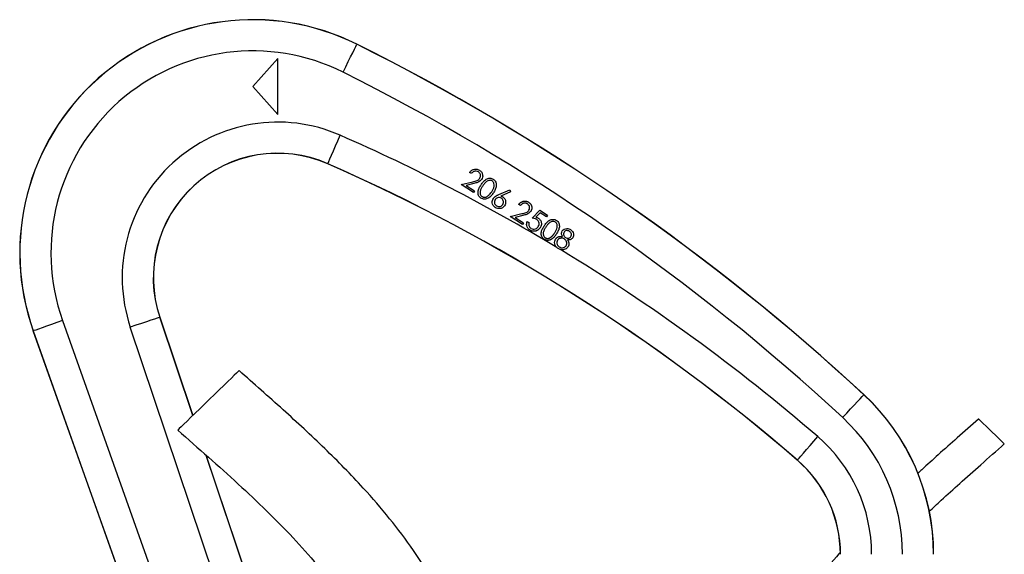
# Model space of a CAD drawing. Header units: millimetres. Extents: x 1554 to 10596, y 1498 to 10860.
# Tile 14 of 14: x 7593 to 9176, y 10000 to 10860. Entities that reach past the tile are written whole.
import ezdxf

# ---------------------------------------------------------------- set-up
doc = ezdxf.new("R2010")
doc.units = ezdxf.units.MM
doc.header["$LTSCALE"] = 5

msp = doc.modelspace()

# ---------------------------------------------------------------- linework, layer by layer
at = {"color": 7, "linetype": 'Continuous', "lineweight": 25}
for p, q in [((8135, 10820.7), (8135.1, 10820.9)), ((8007.7, 10797.9), (7967.7, 10752.9)), ((8007.7, 10707.9), (8007.7, 10797.9)), ((7967.7, 10752.9), (8007.7, 10707.9)), ((8088.1, 10628.7), (8088, 10628.5)), ((8319.1, 10612.7), (8316.3, 10614.5)), ((8302.7, 10595.1), (8321.5, 10599.8)), ((8322.4, 10582.2), (8302.7, 10595.1)), ((8323.1, 10596.8), (8310.8, 10593.8)), ((8310.8, 10593.8), (8324.2, 10585)), ((8324.2, 10585), (8322.4, 10582.2)), ((8363.4, 10579.1), (8380.8, 10586.5)), ((8382.1, 10583.4), (8366.6, 10576.7)), ((8380.8, 10586.5), (8382.1, 10583.4)), ((8381.6, 10543.6), (8400.5, 10548.4)), ((8398.1, 10561.3), (8395.3, 10563.1)), ((8417.1, 10541.3), (8429.2, 10554)), ((8429.6, 10549.7), (8423, 10542.8)), ((8429.2, 10554), (8441.7, 10545.8)), ((8439.9, 10543), (8429.6, 10549.7)), ((8401.3, 10530.8), (8381.6, 10543.6)), ((8402, 10545.4), (8389.7, 10542.3)), ((8389.7, 10542.3), (8403.1, 10533.6)), ((8403.1, 10533.6), (8401.3, 10530.8)), ((8409.2, 10535.7), (8412.1, 10533.7)), ((8441.7, 10545.8), (8439.9, 10543)), ((7661.6, 10376.6), (7962.9, 9529)), ((7817.8, 10381.6), (7818.1, 10381.7)), ((7871.1, 10223.7), (7818.1, 10381.7)), ((7614.5, 10359.9), (7614.3, 10359.8)), ((7614.3, 10359.8), (7910.4, 9526.9)), ((7910.6, 9526.9), (7614.5, 10359.9)), ((8012.4, 9645.3), (7770.5, 10365.7)), ((8950.3, 10257), (8950.5, 10257.2)), ((8060.6, 9659.7), (7892.6, 10159.8)), ((8843.6, 10151.9), (8843.4, 10151.7))]:
    msp.add_line(p, q, dxfattribs=at)
at = {"color": 8, "linetype": 'Continuous', "lineweight": 25}
for p, q in [((7817.8, 10381.6), (7870.9, 10223.5)), ((7892.3, 10160.1), (8060.3, 9659.7))]:
    msp.add_line(p, q, dxfattribs=at)
at = {"color": 7, "linetype": 'Continuous', "lineweight": 25, "flags": 128}
for points in [[(8112.7, 10776), (8117, 10784.6), (8121.1, 10792.9), (8124.9, 10800.6), (8128.3, 10807.3), (8131.1, 10812.9), (8133.2, 10817.1), (8134.5, 10819.7), (8135, 10820.7)], [(8088.1, 10628.7), (8088.6, 10629.7), (8089.8, 10632.4), (8091.6, 10636.7), (8094.1, 10642.4), (8097.2, 10649.3), (8100.6, 10657.2), (8104.4, 10665.7), (8108.2, 10674.5)], [(7661.6, 10376.6), (7652.5, 10373.4), (7643.8, 10370.3), (7635.7, 10367.4), (7628.6, 10364.9), (7622.8, 10362.8), (7618.4, 10361.2), (7615.6, 10360.2), (7614.5, 10359.9)], [(7817.8, 10381.6), (7816.8, 10381.3), (7814, 10380.3), (7809.6, 10378.9), (7803.7, 10376.9), (7796.5, 10374.5), (7788.4, 10371.7), (7779.6, 10368.8), (7770.5, 10365.7)], [(7945.5, 10295.8), (7945.3, 10295.6), (7944, 10294.4), (7941.5, 10292), (7937.8, 10288.4), (7933.1, 10283.8), (7927.3, 10278.2), (7920.8, 10271.9), (7913.6, 10264.9), (7906, 10257.5), (7898.1, 10249.9), (7890.2, 10242.2), (7882.4, 10234.6), (7875, 10227.4), (7868.1, 10220.8), (7861.9, 10214.8), (7856.7, 10209.7), (7852.4, 10205.6), (7849.3, 10202.6), (7847.4, 10200.7), (7846.8, 10200.1)], [(8916.3, 10220.3), (8922.9, 10227.4), (8929.2, 10234.2), (8935, 10240.5), (8940.2, 10246), (8944.4, 10250.6), (8947.6, 10254), (8949.6, 10256.2), (8950.3, 10257)], [(9176.3, 10177.9), (9175.7, 10178.6), (9173.8, 10180.4), (9170.7, 10183.4), (9166.8, 10187.2), (9162.1, 10191.8), (9157, 10196.7), (9151.8, 10201.7), (9146.9, 10206.5), (9142.5, 10210.7), (9139, 10214.1), (9136.5, 10216.6), (9135.2, 10217.8), (9135.1, 10218)], [(8843.6, 10151.9), (8844.3, 10152.7), (8846.2, 10155), (8849.3, 10158.5), (8853.3, 10163.2), (8858.3, 10168.9), (8863.9, 10175.4), (8869.9, 10182.4), (8876.2, 10189.7)]]:
    msp.add_lwpolyline(points, dxfattribs=at)
at = {"color": 7, "linetype": 'Continuous', "lineweight": 25}
for centre, radius, start, end in [((7967.7, 10485.4), 375, 63.4815, 199.5663), ((7967.7, 10485.4), 374.8, 63.4815, 199.5663), ((6572.4, 7689.2), 3499.8, 47.1992, 63.4815), ((6572.4, 7689.2), 3500, 47.1992, 63.4815), ((7967.7, 10485.4), 324.8, 63.4815, 199.5663), ((6572.4, 7689.2), 3449.8, 47.1992, 63.4815), ((8007.7, 10445.4), 250.2, 66.3013, 198.5663), ((6882.3, 7881.5), 3050.2, 58.9317, 66.3013), ((8007.7, 10445.4), 200.2, 66.3013, 198.5663), ((8007.7, 10445.4), 200, 66.3013, 198.5663), ((6882.3, 7881.5), 3000, 49.1779, 66.3013), ((6882.3, 7881.5), 3000.2, 49.1779, 66.3013), ((6882.3, 7881.5), 3050.2, 49.1779, 58.8), ((8712.7, 10000.4), 349.8, 0, 47.1992), ((8712.7, 10000.4), 350, 0, 47.1992), ((8712.7, 10000.4), 299.8, 0, 47.1992), ((8712.7, 10000.4), 250.2, 0, 49.1779), ((8712.7, 10000.4), 200, 0, 49.1779), ((8712.7, 10000.4), 200.2, 0, 49.1779)]:
    msp.add_arc(centre, radius, start, end, dxfattribs=at)
for points, knots in [([(8316.3, 10614.5), (8317.4, 10615.9), (8319.7, 10618.5), (8324.3, 10620.1), (8328.8, 10620), (8331.2, 10618.7), (8332.4, 10618.1)], [0, 0, 0, 0, 0.280018, 0.559503, 0.779629, 1, 1, 1, 1]), ([(8330.4, 10615.4), (8329.4, 10616), (8327.2, 10617), (8323.7, 10616.5), (8321, 10614.9), (8319.7, 10613.5), (8319.1, 10612.7)], [0, 0, 0, 0, 0.279411, 0.558567, 0.77901, 1, 1, 1, 1]), ([(8332.8, 10605.3), (8333.3, 10606.3), (8334.2, 10608.3), (8333.8, 10611.4), (8332.5, 10613.8), (8331.1, 10614.9), (8330.4, 10615.4)], [0, 0, 0, 0, 0.2791626, 0.5590055, 0.7794397, 1, 1, 1, 1]), ([(8332.4, 10618.1), (8333.6, 10617.1), (8336.1, 10615.1), (8337.5, 10610.9), (8337.4, 10606.8), (8336.3, 10604.6), (8335.7, 10603.5)], [0, 0, 0, 0, 0.280002, 0.559318, 0.77967, 1, 1, 1, 1]), ([(8321.5, 10599.8), (8323.9, 10600.4), (8327.1, 10601.2), (8331.1, 10603.1), (8332.2, 10604.6), (8332.8, 10605.3)], [0, 0, 0, 0, 0.560666, 0.780451, 1, 1, 1, 1]), ([(8335.7, 10603.5), (8334.8, 10602.5), (8333.1, 10600.3), (8328.5, 10598.3), (8325.2, 10597.4), (8323.1, 10596.8)], [0, 0, 0, 0, 0.279322, 0.559143, 1, 1, 1, 1]), ([(8334.7, 10594.8), (8335.9, 10596.5), (8338.2, 10599.8), (8342.7, 10604), (8347.7, 10605.7), (8351.7, 10605.2), (8353.5, 10604.2), (8354.4, 10603.7)], [0, 0, 0, 0, 0.251086, 0.501231, 0.74963, 0.874803, 1, 1, 1, 1]), ([(8352.7, 10600.9), (8352, 10601.3), (8350.6, 10602), (8347.3, 10602.1), (8343.5, 10600.5), (8340.2, 10596.9), (8338.4, 10594.3), (8337.5, 10593)], [0, 0, 0, 0, 0.125019, 0.250196, 0.498709, 0.748987, 1, 1, 1, 1]), ([(8351.8, 10583.6), (8353.5, 10586.4), (8356, 10590.6), (8356, 10596.4), (8354.6, 10599.3), (8353.3, 10600.4), (8352.7, 10600.9)], [0, 0, 0, 0, 0.500275, 0.749297, 0.874764, 1, 1, 1, 1]), ([(8354.4, 10603.7), (8355.2, 10603.1), (8356.8, 10601.8), (8359, 10598.3), (8359.6, 10593), (8357.7, 10587.1), (8355.6, 10583.6), (8354.5, 10581.9)], [0, 0, 0, 0, 0.125174, 0.250369, 0.498887, 0.749009, 1, 1, 1, 1]), ([(8334.6, 10573.2), (8333.8, 10573.9), (8332.1, 10575.1), (8330.6, 10577.8), (8329.8, 10580.7), (8329.9, 10584.8), (8331.6, 10589.7), (8333.7, 10593.1), (8334.7, 10594.8)], [0, 0, 0, 0, 0.124929, 0.249846, 0.374783, 0.499891, 0.749482, 1, 1, 1, 1]), ([(8337.5, 10593), (8336.6, 10591.6), (8334.9, 10588.9), (8333, 10584.4), (8333.1, 10580.3), (8334.5, 10577.3), (8335.7, 10576.3), (8336.4, 10575.8)], [0, 0, 0, 0, 0.25107, 0.501418, 0.749744, 0.874957, 1, 1, 1, 1]), ([(8354.5, 10581.9), (8353.4, 10580.2), (8351.1, 10576.9), (8346.4, 10572.8), (8341.4, 10571.3), (8337.3, 10571.8), (8335.5, 10572.8), (8334.6, 10573.2)], [0, 0, 0, 0, 0.250971, 0.501091, 0.74961, 0.874812, 1, 1, 1, 1]), ([(8345.8, 10576.9), (8347.1, 10578), (8349.3, 10580), (8351, 10582.5), (8351.8, 10583.6)], [0, 0, 0, 0, 0.559637, 1, 1, 1, 1]), ([(8354.6, 10572.8), (8354.8, 10573.1), (8355.2, 10573.7), (8356, 10574.6), (8356.8, 10575.4), (8357.8, 10576.1), (8358.9, 10576.9), (8360.2, 10577.6), (8361.7, 10578.4), (8362.8, 10578.9), (8363.4, 10579.1)], [0, 0, 0, 0, 0.097656, 0.198806, 0.303863, 0.414452, 0.535548, 0.673185, 0.828247, 1, 1, 1, 1]), ([(8336.4, 10575.8), (8336.7, 10575.6), (8337.4, 10575.2), (8338.5, 10574.9), (8339.6, 10574.7), (8340.8, 10574.7), (8342.1, 10574.9), (8343.4, 10575.3), (8344.6, 10576), (8345.4, 10576.6), (8345.8, 10576.9)], [0, 0, 0, 0, 0.111625, 0.222468, 0.336592, 0.455493, 0.580122, 0.710745, 0.849383, 1, 1, 1, 1]), ([(8357.6, 10558.2), (8356.4, 10559.2), (8354, 10561.2), (8352.6, 10565.5), (8352.9, 10569.6), (8354, 10571.7), (8354.6, 10572.8)], [0, 0, 0, 0, 0.279636, 0.559074, 0.779516, 1, 1, 1, 1]), ([(8357.4, 10571), (8357, 10570.1), (8356, 10568.1), (8356.4, 10565.1), (8357.6, 10562.5), (8358.9, 10561.5), (8359.6, 10561)], [0, 0, 0, 0, 0.279573, 0.559349, 0.779651, 1, 1, 1, 1]), ([(8367.5, 10573.2), (8366.6, 10573.7), (8364.6, 10574.6), (8361.5, 10574.2), (8359, 10573), (8358, 10571.7), (8357.4, 10571)], [0, 0, 0, 0, 0.279487, 0.559276, 0.779575, 1, 1, 1, 1]), ([(8366.6, 10576.7), (8367.2, 10576.5), (8368.4, 10576.1), (8369.4, 10575.5), (8369.9, 10575.3)], [0, 0, 0, 0, 0.560045, 1, 1, 1, 1]), ([(8369.6, 10563.1), (8370.1, 10564.1), (8371.1, 10566), (8370.7, 10569.1), (8369.5, 10571.6), (8368.2, 10572.7), (8367.5, 10573.2)], [0, 0, 0, 0, 0.279565, 0.559364, 0.779633, 1, 1, 1, 1]), ([(8369.9, 10575.3), (8371, 10574.3), (8373.3, 10572.4), (8374.5, 10568.2), (8374.2, 10564.3), (8373.1, 10562.3), (8372.5, 10561.2)], [0, 0, 0, 0, 0.279342, 0.559033, 0.779402, 1, 1, 1, 1]), ([(8395.3, 10563.1), (8395.5, 10563.4), (8396, 10564.1), (8396.8, 10565), (8397.7, 10565.8), (8398.6, 10566.5), (8399.6, 10567.1), (8400.6, 10567.6), (8401.6, 10568), (8402.7, 10568.3), (8403.9, 10568.5), (8405, 10568.6), (8406.1, 10568.5), (8407.2, 10568.4), (8408.3, 10568.1), (8409.3, 10567.7), (8410.3, 10567.2), (8411, 10566.8), (8411.3, 10566.6)], [0, 0, 0, 0, 0.0686306, 0.1348166, 0.1987642, 0.2612747, 0.3230215, 0.3843415, 0.4460206, 0.5090032, 0.5714621, 0.6325017, 0.6922909, 0.7521954, 0.8122001, 0.8728963, 0.935435, 1, 1, 1, 1]), ([(8409.4, 10564), (8409.2, 10564.1), (8408.7, 10564.4), (8408, 10564.7), (8407.3, 10565), (8406.5, 10565.2), (8405.8, 10565.3), (8405.1, 10565.3), (8404.3, 10565.3), (8403.5, 10565.1), (8402.8, 10564.9), (8402.1, 10564.6), (8401.3, 10564.3), (8400.6, 10563.8), (8400, 10563.3), (8399.3, 10562.7), (8398.7, 10562), (8398.3, 10561.5), (8398.1, 10561.3)], [0.0000023, 0.0000023, 0.0000023, 0.0000023, 0.0628161, 0.1235497, 0.1822517, 0.240249, 0.2970968, 0.3545082, 0.4130605, 0.4722961, 0.5322732, 0.5930623, 0.6550032, 0.7182002, 0.7841087, 0.8526727, 0.9246297, 1, 1, 1, 1]), ([(8411.8, 10553.9), (8412.3, 10554.9), (8413.2, 10556.8), (8412.7, 10559.9), (8411.4, 10562.4), (8410.1, 10563.4), (8409.4, 10564)], [0, 0, 0, 0, 0.279165, 0.558984, 0.77942, 1, 1, 1, 1]), ([(8411.3, 10566.6), (8411.7, 10566.4), (8412.3, 10566), (8413.1, 10565.2), (8413.9, 10564.5), (8414.6, 10563.6), (8415.1, 10562.7), (8415.6, 10561.8), (8415.9, 10560.8), (8416.2, 10559.8), (8416.3, 10558.8), (8416.4, 10557.8), (8416.3, 10556.8), (8416.2, 10555.8), (8415.9, 10554.8), (8415.6, 10553.9), (8415.2, 10553), (8414.8, 10552.4), (8414.6, 10552.1)], [0, 0, 0, 0, 0.070463, 0.1374902, 0.2025234, 0.2658979, 0.3280478, 0.3899265, 0.4522365, 0.5155661, 0.5786198, 0.6398757, 0.6998267, 0.7590625, 0.8180938, 0.8775949, 0.9377858, 0.9999967, 0.9999967, 0.9999967, 0.9999967]), ([(8372.5, 10561.2), (8371.5, 10560), (8369.5, 10557.5), (8365.1, 10556.2), (8360.9, 10556.5), (8358.7, 10557.6), (8357.6, 10558.2)], [0, 0, 0, 0, 0.279678, 0.55899, 0.779497, 1, 1, 1, 1]), ([(8359.6, 10561), (8360.5, 10560.5), (8362.5, 10559.5), (8365.5, 10559.9), (8368.1, 10561.1), (8369.1, 10562.4), (8369.6, 10563.1)], [0, 0, 0, 0, 0.279553, 0.559291, 0.779604, 1, 1, 1, 1]), ([(8400.5, 10548.4), (8402.8, 10548.9), (8406.1, 10549.7), (8410, 10551.6), (8411.2, 10553.1), (8411.8, 10553.9)], [0, 0, 0, 0, 0.560666, 0.780436, 1, 1, 1, 1]), ([(8414.6, 10552.1), (8413.8, 10551), (8412, 10548.9), (8407.5, 10546.8), (8404.1, 10545.9), (8402, 10545.4)], [0, 0, 0, 0, 0.279321, 0.55914, 1, 1, 1, 1]), ([(8413, 10522.1), (8411.8, 10523), (8409.6, 10524.9), (8408.1, 10528.7), (8407.9, 10532.5), (8408.8, 10534.6), (8409.2, 10535.7)], [0, 0, 0, 0, 0.279836, 0.559278, 0.779521, 1, 1, 1, 1]), ([(8412.1, 10533.7), (8411.8, 10532.8), (8411.2, 10531), (8411.8, 10528.3), (8413.1, 10526.1), (8414.3, 10525.2), (8414.9, 10524.7)], [0, 0, 0, 0, 0.280145, 0.559239, 0.779649, 1, 1, 1, 1]), ([(8424.3, 10538.8), (8423, 10539.5), (8420.7, 10540.6), (8418.2, 10541.1), (8417.1, 10541.3)], [0, 0, 0, 0, 0.559345, 1, 1, 1, 1]), ([(8423, 10542.8), (8423.7, 10542.5), (8425.1, 10542.1), (8426.2, 10541.4), (8426.8, 10541.1)], [0, 0, 0, 0, 0.56008, 1, 1, 1, 1]), ([(8426.8, 10527.8), (8427.4, 10528.8), (8428.5, 10531), (8428.1, 10534.4), (8426.6, 10537.1), (8425.1, 10538.3), (8424.3, 10538.8)], [0, 0, 0, 0, 0.279878, 0.558977, 0.779149, 1, 1, 1, 1]), ([(8426.8, 10541.1), (8428.1, 10540.1), (8430.6, 10538), (8432, 10533.4), (8431.6, 10529.1), (8430.4, 10526.9), (8429.7, 10525.7)], [0, 0, 0, 0, 0.279656, 0.559056, 0.77929, 1, 1, 1, 1]), ([(8436.2, 10528.7), (8437.4, 10530.3), (8439.7, 10533.7), (8444.2, 10537.9), (8449.2, 10539.5), (8453.2, 10539), (8455, 10538), (8455.9, 10537.6)], [0, 0, 0, 0, 0.251087, 0.501231, 0.749626, 0.874798, 1, 1, 1, 1]), ([(8454.2, 10534.7), (8453.5, 10535.1), (8452.1, 10535.8), (8448.8, 10535.9), (8445, 10534.3), (8441.7, 10530.8), (8439.9, 10528.1), (8439, 10526.8)], [0, 0, 0, 0, 0.1250192, 0.2501959, 0.4987102, 0.7489992, 1, 1, 1, 1]), ([(8453.3, 10517.5), (8455, 10520.3), (8457.5, 10524.4), (8457.5, 10530.3), (8456.1, 10533.2), (8454.8, 10534.2), (8454.2, 10534.7)], [0, 0, 0, 0, 0.500275, 0.749297, 0.874764, 1, 1, 1, 1]), ([(8455.9, 10537.6), (8456.7, 10536.9), (8458.4, 10535.7), (8460.5, 10532.1), (8461.1, 10526.9), (8459.2, 10521), (8457.1, 10517.5), (8456, 10515.8)], [0, 0, 0, 0, 0.125167, 0.250362, 0.498882, 0.749018, 1, 1, 1, 1]), ([(8429.7, 10525.7), (8429.6, 10525.5), (8429.3, 10525), (8428.7, 10524.4), (8428.2, 10523.8), (8427.6, 10523.2), (8427, 10522.7), (8426.4, 10522.2), (8425.7, 10521.7), (8425, 10521.3), (8424.3, 10521), (8423.5, 10520.7), (8422.8, 10520.4), (8422.1, 10520.2), (8421.3, 10520.1), (8420.6, 10520), (8419.8, 10520), (8418.8, 10520), (8417.5, 10520.2), (8415.9, 10520.6), (8414.4, 10521.3), (8413.5, 10521.8), (8413, 10522.1)], [0.0000024, 0.0000024, 0.0000024, 0.0000024, 0.044087, 0.087281, 0.1299699, 0.1720795, 0.2140446, 0.2559891, 0.2979399, 0.3399925, 0.3818222, 0.4229375, 0.4633735, 0.5034281, 0.5431968, 0.5825336, 0.6223827, 0.6625854, 0.7433427, 0.8253432, 0.910638, 1, 1, 1, 1]), ([(8414.9, 10524.7), (8416.1, 10524.2), (8418.4, 10523.1), (8422.1, 10523.7), (8425, 10525.4), (8426.2, 10527), (8426.8, 10527.8)], [0, 0, 0, 0, 0.279087, 0.558856, 0.779244, 1, 1, 1, 1]), ([(8436.1, 10507.1), (8435.3, 10507.7), (8433.7, 10509), (8432.1, 10511.6), (8431.3, 10514.6), (8431.4, 10518.6), (8433.1, 10523.5), (8435.2, 10526.9), (8436.2, 10528.7)], [0, 0, 0, 0, 0.124929, 0.249846, 0.374771, 0.499891, 0.749483, 1, 1, 1, 1]), ([(8439, 10526.8), (8438.1, 10525.5), (8436.4, 10522.8), (8434.5, 10518.3), (8434.6, 10514.1), (8436, 10511.2), (8437.3, 10510.2), (8437.9, 10509.7)], [0, 0, 0, 0, 0.251069, 0.501416, 0.749756, 0.874968, 1, 1, 1, 1]), ([(8456, 10515.8), (8455.8, 10515.3), (8455.2, 10514.5), (8454.3, 10513.2), (8453.4, 10512.1), (8452.6, 10511.1), (8451.7, 10510.1), (8450.8, 10509.3), (8449.9, 10508.6), (8449.1, 10507.9), (8448.2, 10507.4), (8447.4, 10506.9), (8446.5, 10506.4), (8445.7, 10506.1), (8444.8, 10505.8), (8444, 10505.6), (8443.1, 10505.5), (8442.3, 10505.4), (8441.4, 10505.4), (8440.6, 10505.4), (8439.8, 10505.6), (8439, 10505.7), (8438.3, 10506), (8437.5, 10506.3), (8436.8, 10506.7), (8436.3, 10506.9), (8436.1, 10507.1)], [0, 0, 0, 0, 0.064911, 0.126528, 0.184939, 0.240098, 0.292252, 0.341545, 0.387929, 0.431754, 0.473598, 0.513691, 0.552685, 0.590128, 0.62677, 0.662526, 0.697701, 0.732524, 0.766656, 0.800312, 0.833655, 0.866632, 0.89938, 0.932563, 0.965912, 1, 1, 1, 1]), ([(8447.3, 10510.7), (8447.6, 10510.9), (8448.1, 10511.4), (8448.9, 10512.1), (8449.6, 10512.8), (8450.4, 10513.6), (8451.1, 10514.5), (8451.9, 10515.4), (8452.6, 10516.4), (8453, 10517.1), (8453.3, 10517.5)], [0, 0, 0, 0, 0.1103165, 0.2240876, 0.3415405, 0.4640325, 0.5907432, 0.7224019, 0.8585619, 0.9999939, 0.9999939, 0.9999939, 0.9999939]), ([(8465.5, 10511.7), (8464.7, 10513.4), (8463.4, 10516.4), (8464.7, 10519.4), (8465.3, 10520.7)], [0, 0, 0, 0, 0.559961, 1, 1, 1, 1]), ([(8465.3, 10520.7), (8466.2, 10521.7), (8468.2, 10523.8), (8472.2, 10524.7), (8475.8, 10524.2), (8477.8, 10523.2), (8478.8, 10522.7)], [0, 0, 0, 0, 0.278815, 0.558443, 0.77922, 1, 1, 1, 1]), ([(8468.2, 10518.8), (8467.8, 10517.9), (8467.1, 10516.2), (8467.7, 10513.5), (8468.8, 10511.4), (8469.9, 10510.5), (8470.5, 10510)], [0, 0, 0, 0, 0.278539, 0.558887, 0.779455, 1, 1, 1, 1]), ([(8476.8, 10519.9), (8476, 10520.4), (8474.4, 10521.2), (8471.8, 10521.2), (8469.6, 10520.4), (8468.6, 10519.3), (8468.2, 10518.8)], [0, 0, 0, 0, 0.280378, 0.560022, 0.78014, 1, 1, 1, 1]), ([(8479.3, 10511.6), (8479.6, 10512.4), (8480.4, 10514.1), (8479.9, 10516.7), (8478.6, 10518.7), (8477.4, 10519.5), (8476.8, 10519.9)], [0, 0, 0, 0, 0.2786708, 0.5585193, 0.7789985, 1, 1, 1, 1]), ([(8478.8, 10522.7), (8479.9, 10521.8), (8482.1, 10520), (8483.5, 10516.2), (8483.6, 10512.6), (8482.6, 10510.6), (8482.1, 10509.6)], [0, 0, 0, 0, 0.279886, 0.559635, 0.779991, 1, 1, 1, 1]), ([(8437.9, 10509.7), (8438.2, 10509.5), (8438.9, 10509.1), (8440, 10508.7), (8441.1, 10508.5), (8442.3, 10508.5), (8443.6, 10508.7), (8444.9, 10509.2), (8446.1, 10509.8), (8446.9, 10510.4), (8447.3, 10510.7)], [0, 0, 0, 0, 0.111625, 0.222468, 0.336592, 0.455493, 0.580122, 0.710745, 0.849383, 1, 1, 1, 1]), ([(8458.7, 10492.3), (8457.4, 10493.3), (8454.7, 10495.3), (8453, 10499.7), (8453, 10504), (8454.1, 10506.3), (8454.7, 10507.5)], [0, 0, 0, 0, 0.28063, 0.559395, 0.779921, 1, 1, 1, 1]), ([(8454.7, 10507.5), (8454.8, 10507.7), (8455.1, 10508.1), (8455.6, 10508.6), (8456, 10509.1), (8456.5, 10509.6), (8457.1, 10510), (8457.6, 10510.4), (8458.2, 10510.7), (8458.9, 10511), (8459.5, 10511.3), (8460.2, 10511.5), (8461, 10511.6), (8461.8, 10511.8), (8462.6, 10511.8), (8463.5, 10511.8), (8464.5, 10511.8), (8465.1, 10511.7), (8465.5, 10511.7)], [0, 0, 0, 0, 0.058576, 0.115665, 0.172495, 0.228121, 0.283331, 0.339193, 0.395208, 0.45168, 0.509977, 0.570119, 0.633366, 0.699346, 0.768896, 0.842348, 0.919318, 1, 1, 1, 1]), ([(8457.6, 10505.5), (8457.1, 10504.5), (8456.1, 10502.4), (8456.8, 10499.1), (8458.4, 10496.6), (8459.8, 10495.6), (8460.6, 10495)], [0, 0, 0, 0, 0.279177, 0.558445, 0.778988, 1, 1, 1, 1]), ([(8468.8, 10507.4), (8467.8, 10507.9), (8465.7, 10509), (8462.2, 10508.8), (8459.3, 10507.7), (8458.2, 10506.2), (8457.6, 10505.5)], [0, 0, 0, 0, 0.279956, 0.559715, 0.779987, 1, 1, 1, 1]), ([(8471.6, 10496.8), (8472, 10497.8), (8473, 10499.9), (8472.3, 10503.1), (8471, 10505.7), (8469.5, 10506.8), (8468.8, 10507.4)], [0, 0, 0, 0, 0.278842, 0.558984, 0.779398, 1, 1, 1, 1]), ([(8470.5, 10510), (8471.3, 10509.6), (8473, 10508.8), (8475.7, 10509), (8477.9, 10509.9), (8478.8, 10511), (8479.3, 10511.6)], [0, 0, 0, 0, 0.279868, 0.55961, 0.780012, 1, 1, 1, 1]), ([(8482.1, 10509.6), (8481.6, 10508.9), (8480.5, 10507.5), (8477.6, 10506.1), (8475.4, 10506.1), (8474, 10506.1)], [0, 0, 0, 0, 0.280253, 0.560281, 1, 1, 1, 1]), ([(8474, 10506.1), (8474.1, 10505.8), (8474.4, 10505.3), (8474.8, 10504.5), (8475.2, 10503.7), (8475.5, 10502.9), (8475.7, 10502.2), (8475.9, 10501.4), (8476, 10500.7), (8476, 10499.8), (8476, 10498.7), (8475.7, 10497.4), (8475.2, 10496.1), (8474.7, 10495.3), (8474.5, 10494.9)], [0.0000053, 0.0000053, 0.0000053, 0.0000053, 0.0807168, 0.1573714, 0.230169, 0.299554, 0.3653971, 0.4284819, 0.4887488, 0.5467803, 0.6592679, 0.7704373, 0.88306, 0.9999943, 0.9999943, 0.9999943, 0.9999943]), ([(8468.5, 10490.5), (8466.5, 10490.2), (8463.1, 10489.8), (8460.1, 10491.5), (8458.7, 10492.3)], [0, 0, 0, 0, 0.55782, 1, 1, 1, 1]), ([(8460.6, 10495), (8461.6, 10494.5), (8463.7, 10493.3), (8467, 10493.5), (8469.8, 10494.6), (8471, 10496.1), (8471.6, 10496.8)], [0, 0, 0, 0, 0.280365, 0.559668, 0.779939, 1, 1, 1, 1]), ([(8474.5, 10494.9), (8473.6, 10493.8), (8472, 10491.8), (8469.5, 10490.9), (8468.5, 10490.5)], [0, 0, 0, 0, 0.55929, 1, 1, 1, 1]), ([(8356.4, 9545.4), (8355.4, 9558.2), (8353.4, 9585), (8349.8, 9627.1), (8344.9, 9672.9), (8338.5, 9718.8), (8330.2, 9764.4), (8319.8, 9808.8), (8305.8, 9854.9), (8286, 9904), (8259.5, 9955.2), (8226.2, 10007.6), (8188, 10058.5), (8140.6, 10113.4), (8083.1, 10171.6), (8015.8, 10233.9), (7969.2, 10274.9), (7945.5, 10295.8)], [0, 0, 0, 0, 0.043406, 0.090631, 0.142151, 0.198664, 0.246893, 0.298241, 0.3524, 0.409137, 0.476507, 0.546402, 0.617933, 0.690926, 0.790712, 0.893453, 1, 1, 1, 1]), ([(9135.1, 10218), (9123.6, 10207.9), (9101.8, 10188.8), (9071.4, 10161.7), (9050.1, 10142.5), (9039.2, 10132.3), (9036.9, 10130.2)], [0, 0, 0, 0, 0.3488015, 0.6585162, 0.9292735, 1, 1, 1, 1]), ([(7846.8, 10200.1), (7863.3, 10185.6), (7896, 10157), (7943.9, 10114), (7989.5, 10071.1), (8032.1, 10028), (8071.1, 9984.4), (8105.9, 9940.3), (8134.8, 9897), (8157.8, 9854.5), (8175.2, 9812.9), (8188.4, 9770.1), (8199.3, 9721.4), (8207.7, 9666.5), (8213.9, 9606.1), (8217.3, 9565.6), (8218.9, 9545.4)], [0, 0, 0, 0, 0.084023, 0.1662, 0.246111, 0.323427, 0.397904, 0.469469, 0.538288, 0.596654, 0.653835, 0.710577, 0.767575, 0.844652, 0.922573, 1, 1, 1, 1]), ([(9055.1, 10068.8), (9061.7, 10075), (9078, 10090.4), (9105.8, 10115.6), (9139.7, 10145.8), (9163.7, 10166.8), (9176.3, 10177.9)], [0, 0, 0, 0, 0.167118, 0.412584, 0.690257, 1, 1, 1, 1]), ([(8912.5, 10003.4), (8911.8, 10002.6), (8899.7, 9989.1), (8878, 9961.2), (8849.5, 9921.3), (8825.2, 9881.5), (8804.9, 9842.8), (8788.2, 9803.7), (8777.6, 9771.9), (8770.8, 9747.8), (8766.2, 9729.5), (8761.3, 9708.3), (8756.3, 9682.7), (8751.4, 9652.9), (8746.9, 9620), (8744.4, 9597.1), (8743.2, 9585.4)], [0, 0, 0, 0, 0.006666, 0.118422, 0.23061, 0.326534, 0.42238, 0.515844, 0.603568, 0.640999, 0.679226, 0.726366, 0.783178, 0.849394, 0.923211, 1, 1, 1, 1])]:
    msp.add_open_spline(points, degree=3, knots=knots, dxfattribs=at)

doc.saveas('drawing.dxf')
